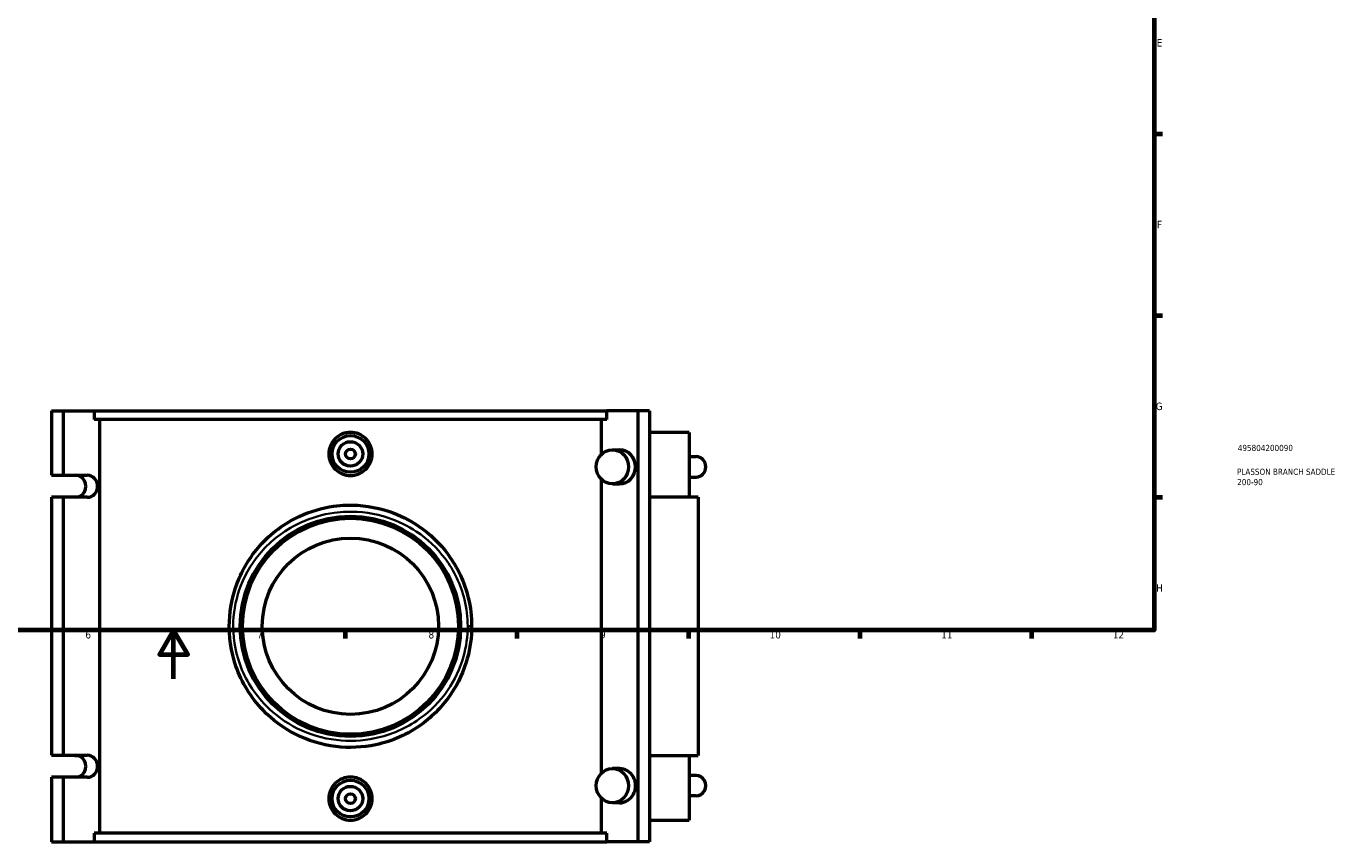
# Model space of a CAD drawing. Header units: millimetres. Extents: x -15 to 1153, y -66 to 1150.
# Tile 2 of 4: x 360 to 898, y -66 to 267. Entities that reach past the tile are written whole.
import ezdxf

# ---------------------------------------------------------------- set-up
doc = ezdxf.new("R2010")
doc.units = ezdxf.units.MM
for name, color, linetype, lineweight in [('Border (ANSI)', 7, 'Continuous', 70), ('Title (ISO)', 7, 'Continuous', 50), ('Visible (ANSI)', 7, 'Continuous', 50), ('Visible Narrow (ANSI)', 7, 'Continuous', 35)]:
    doc.layers.add(name, color=color, linetype=linetype, lineweight=lineweight)
doc.styles.add('Note Text (ANSI)', font='tahoma.ttf')
doc.styles.add('Note Text (ISO)', font='tahoma.ttf')

# ---------------------------------------------------------------- blocks, each defined once
blk = doc.blocks.new('Borders Default Border')
at = {"layer": 'Border (ANSI)'}
for p, q in [((821, 222.75), (824.45, 222.75)), ((821, 148.5), (824.45, 148.5)), ((821, 74.25), (824.45, 74.25)), ((490.58, 20), (490.58, 16.55)), ((560.67, 20), (560.67, 16.55)), ((630.75, 20), (630.75, 16.55)), ((700.83, 20), (700.83, 16.55)), ((770.92, 20), (770.92, 16.55))]:
    blk.add_line(p, q, dxfattribs=at)
at = {"layer": 'Border (ANSI)', "flags": 128}
for points in [[(20, 20), (20, 574), (821, 574), (821, 20), (20, 20)], [(420.5, 0), (420.5, 20), (414.73, 10), (426.27, 10), (420.5, 20)]]:
    blk.add_lwpolyline(points, dxfattribs=at)
at = {"layer": 'Border (ANSI)', "attachment_point": 7, "style": 'Note Text (ANSI)'}
for s, insert, char_height in [('E', (822.05, 258.35), 3.05), ('F', (822.14, 184.1), 3.05), ('G', (821.66, 109.79), 3.05), ('H', (821.81, 35.6), 3.05), ('6', (384.49, 16.49), 3.05), ('7', (454.6, 16.55), 3.05), ('8', (524.63, 16.48), 3.05), ('9', (594.7, 16.49), 3.05), ('10', (663.96, 16.49), 3.048), ('11', (734.04, 16.55), 3.048), ('12', (804.13, 16.55), 3.048)]:
    blk.add_mtext(s, dxfattribs=dict(at, insert=insert, char_height=char_height))
blk = doc.blocks.new('Title Blocks ISO')
at = {"layer": 'Title (ISO)', "color": 232, "true_color": 0xca0064, "style": 'Note Text (ISO)'}
for tag, p in [('PART_NUMBER_001', (34.16, 73.13)), ('DESCRIPTION_001', (33.84, 63.4)), ('DESCRIPTION_002', (33.91, 59.18))]:
    blk.add_attdef(tag, p, '', height=2.5, dxfattribs=at)

msp = doc.modelspace()

# ---------------------------------------------------------------- linework, layer by layer
at = {"layer": 'Visible (ANSI)'}
for p, q in [((370.587, 109.529), (375.376, 109.529)), ((370.587, 109.529), (370.587, 83.229)), ((375.376, 109.529), (375.376, 83.229)), ((375.376, 109.529), (388.098, 109.529)), ((388.098, 109.529), (388.098, 106.009)), ((388.098, 109.529), (597.397, 109.529)), ((597.397, 106.009), (597.397, 109.529)), ((610.119, 109.529), (597.397, 109.529)), ((610.119, 109.529), (610.119, -66.471)), ((614.908, 109.529), (610.119, 109.529)), ((614.908, 109.529), (614.908, -66.471)), ((597.397, 106.009), (388.098, 106.009)), ((390.275, 106.009), (390.275, -62.951)), ((595.22, 91.746), (595.22, 106.009)), ((631.148, 100.729), (614.908, 100.729)), ((631.148, 100.729), (631.148, 74.329)), ((599.729, 93.649), (602.602, 93.649)), ((631.148, 90.849), (633.931, 90.849)), ((370.587, 83.229), (375.376, 83.229)), ((375.376, 83.229), (385.243, 83.229)), ((595.22, -38.494), (595.22, 81.552)), ((631.148, 82.449), (633.931, 82.449)), ((599.729, 79.649), (602.602, 79.649)), ((370.587, 74.229), (370.587, -31.171)), ((375.376, 74.229), (370.587, 74.229)), ((375.376, 74.229), (375.376, -31.171)), ((385.243, 74.229), (375.376, 74.229)), ((381.341, 74.329), (380.202, 74.329)), ((380.202, 74.329), (380.202, 74.229)), ((634.748, 74.329), (614.908, 74.329)), ((634.748, 74.329), (634.748, -31.271)), ((370.587, -31.171), (375.376, -31.171)), ((375.376, -31.171), (385.243, -31.171)), ((380.202, -31.171), (380.202, -31.271)), ((380.202, -31.271), (381.341, -31.271)), ((614.908, -31.271), (634.748, -31.271)), ((631.148, -31.271), (631.148, -57.671)), ((602.602, -36.591), (599.729, -36.591)), ((370.587, -40.171), (370.587, -66.471)), ((375.376, -40.171), (370.587, -40.171)), ((375.376, -40.171), (375.376, -66.471)), ((385.243, -40.171), (375.376, -40.171)), ((633.931, -39.391), (631.148, -39.391)), ((633.931, -47.791), (631.148, -47.791)), ((595.22, -62.951), (595.22, -48.688)), ((602.602, -50.591), (599.729, -50.591)), ((614.908, -57.671), (631.148, -57.671)), ((597.397, -62.951), (388.098, -62.951)), ((388.098, -62.951), (388.098, -66.471)), ((597.397, -66.471), (597.397, -62.951)), ((370.587, -66.471), (375.376, -66.471)), ((375.376, -66.471), (388.098, -66.471)), ((388.098, -66.471), (597.397, -66.471)), ((610.119, -66.471), (597.397, -66.471)), ((614.908, -66.471), (610.119, -66.471))]:
    msp.add_line(p, q, dxfattribs=at)
for centre, radius in [((492.748, 91.929), 7.5), ((492.748, 91.929), 5), ((492.748, 91.929), 2), ((492.748, 21.529), 45), ((492.748, 21.529), 44.1), ((492.748, 21.529), 36), ((492.748, -48.871), 7.5), ((492.748, -48.871), 5), ((492.748, -48.871), 2)]:
    msp.add_circle(centre, radius, dxfattribs=at)
for centre in [(599.729, 86.649), (599.729, -43.591)]:
    msp.add_ellipse(centre, major_axis=(0, -7), ratio=0.9396926, dxfattribs=at)
for centre, major_axis, start_param, end_param in [((602.602, 86.649), (0, 7), 3.1415927, 6.2831853), ((633.931, 86.649), (0, 4.2), 3.1415927, 6.2831853), ((380.454, 78.729), (0, -4.5), 0, 3.1415927), ((385.243, 78.729), (0, 4.5), 3.1415927, 6.2831853), ((380.454, -35.671), (0, -4.5), 0, 3.1415927), ((385.243, -35.671), (0, 4.5), 3.1415927, 6.2831853), ((602.602, -43.591), (0, -7), 0, 3.1415927), ((633.931, -43.591), (0, -4.2), 0, 3.1415927)]:
    msp.add_ellipse(centre, major_axis=major_axis, ratio=0.9396926, start_param=start_param, end_param=end_param, dxfattribs=at)
for points, knots in [([(501.59, 91.929), (501.59, 90.819), (501.366, 89.635), (500.46, 87.46), (499.776, 86.469), (498.204, 84.907), (497.211, 84.232), (495.036, 83.336), (493.855, 83.116), (491.64, 83.116), (490.459, 83.336), (488.284, 84.232), (487.291, 84.907), (485.719, 86.469), (485.035, 87.46), (484.129, 89.635), (483.905, 90.819), (483.905, 93.038), (484.128, 94.221), (485.034, 96.394), (485.716, 97.385), (487.287, 98.947), (488.281, 99.624), (490.457, 100.521), (491.639, 100.741), (493.856, 100.741), (495.038, 100.521), (497.214, 99.624), (498.208, 98.947), (499.779, 97.385), (500.461, 96.394), (501.367, 94.221), (501.59, 93.038), (501.59, 91.929)], [0, 0, 0, 0, 0.3330734, 0.3330734, 0.6661468, 0.6661468, 0.9983756, 0.9983756, 1.3306043, 1.3306043, 1.6628331, 1.6628331, 1.9950618, 1.9950618, 2.3281353, 2.3281353, 2.6612087, 2.6612087, 2.9939883, 2.9939883, 3.3267679, 3.3267679, 3.6592902, 3.6592902, 3.9918126, 3.9918126, 4.3243349, 4.3243349, 4.6568573, 4.6568573, 4.9896369, 4.9896369, 5.3224165, 5.3224165, 5.3224165, 5.3224165]), ([(542.248, 21.529), (542.248, 25.428), (541.783, 29.326), (539.336, 39.508), (536.518, 45.54), (529.345, 55.334), (525.237, 59.3), (516.895, 64.965), (512.882, 66.969), (503.059, 70.301), (497.082, 71.196), (489.375, 70.945), (487.614, 70.793), (481.005, 69.866), (476.264, 68.456), (465.716, 63.546), (460.229, 59.447), (451.788, 49.961), (448.617, 44.753), (444.6, 34.17), (443.512, 28.905), (443.031, 17.372), (443.966, 11.105), (448.343, -1.49), (452.148, -7.66), (460.858, -16.728), (465.333, -20.058), (475.385, -25.18), (481, -26.907), (492.186, -28.268), (497.731, -28.02), (509.858, -25.437), (516.286, -22.551), (526.5, -15.137), (530.555, -10.939), (536.768, -1.728), (539.047, 3.204), (541.646, 12.664), (542.248, 17.095), (542.248, 21.529)], [-45.3491363, -45.3491363, -45.3491363, -45.3491363, -44.2242004, -44.2242004, -42.3133911, -42.3133911, -40.6513907, -40.6513907, -39.3516969, -39.3516969, -37.6362769, -37.6362769, -37.1268944, -37.1268944, -35.7079118, -35.7079118, -33.7300039, -33.7300039, -31.9659561, -31.9659561, -30.431042, -30.431042, -28.6352615, -28.6352615, -26.5498801, -26.5498801, -24.9294619, -24.9294619, -23.2513201, -23.2513201, -21.6745113, -21.6745113, -19.6622957, -19.6622957, -17.9640231, -17.9640231, -16.3954773, -16.3954773, -15.1163788, -15.1163788, -15.1163788, -15.1163788]), ([(501.59, -48.871), (501.59, -49.98), (501.367, -51.163), (500.461, -53.336), (499.779, -54.327), (498.208, -55.89), (497.214, -56.566), (495.038, -57.463), (493.856, -57.684), (491.639, -57.684), (490.457, -57.463), (488.281, -56.566), (487.287, -55.89), (485.716, -54.327), (485.034, -53.336), (484.128, -51.163), (483.905, -49.98), (483.905, -48.871), (483.905, -47.761), (484.129, -46.578), (485.035, -44.403), (485.719, -43.411), (487.291, -41.85), (488.284, -41.174), (490.459, -40.279), (491.64, -40.059), (493.855, -40.059), (495.036, -40.279), (497.211, -41.174), (498.204, -41.85), (499.776, -43.411), (500.46, -44.403), (501.366, -46.578), (501.59, -47.761), (501.59, -48.871)], [2.6612087, 2.6612087, 2.6612087, 2.6612087, 2.9939883, 2.9939883, 3.3267679, 3.3267679, 3.6592902, 3.6592902, 3.9918126, 3.9918126, 4.3243349, 4.3243349, 4.6568573, 4.6568573, 4.9896369, 4.9896369, 5.3224165, 5.3224165, 5.3224165, 5.6554899, 5.6554899, 5.9885633, 5.9885633, 6.3207921, 6.3207921, 6.6530208, 6.6530208, 6.9852496, 6.9852496, 7.3174783, 7.3174783, 7.6505517, 7.6505517, 7.9836251, 7.9836251, 7.9836251, 7.9836251])]:
    msp.add_open_spline(points, degree=3, knots=knots, dxfattribs=at)
at = {"layer": 'Visible Narrow (ANSI)'}
msp.add_line((540.77, 21.529), (542.243, 21.529), dxfattribs=at)
msp.add_open_spline([(540.628, 21.529), (540.628, 17.337), (540.047, 13.147), (537.533, 4.204), (535.328, -0.46), (529.319, -9.168), (525.396, -13.137), (515.516, -20.147), (509.298, -22.875), (497.568, -25.317), (492.205, -25.552), (481.384, -24.265), (475.953, -22.633), (466.23, -17.789), (461.901, -14.641), (453.476, -6.068), (449.796, -0.234), (445.561, 11.674), (444.657, 17.599), (445.122, 28.503), (446.175, 33.481), (450.06, 43.487), (453.128, 48.41), (461.292, 57.379), (466.6, 61.254), (476.803, 65.896), (481.389, 67.229), (487.782, 68.106), (489.485, 68.25), (496.94, 68.487), (502.721, 67.641), (512.224, 64.491), (516.105, 62.596), (524.175, 57.24), (528.148, 53.49), (535.086, 44.231), (537.812, 38.527), (540.179, 28.901), (540.628, 25.215), (540.628, 21.529)], degree=3, knots=[15.1163788, 15.1163788, 15.1163788, 15.1163788, 16.3954773, 16.3954773, 17.9640231, 17.9640231, 19.6622957, 19.6622957, 21.6745113, 21.6745113, 23.2513201, 23.2513201, 24.9294619, 24.9294619, 26.5498801, 26.5498801, 28.6352615, 28.6352615, 30.431042, 30.431042, 31.9659561, 31.9659561, 33.7300039, 33.7300039, 35.7079118, 35.7079118, 37.1268944, 37.1268944, 37.6362769, 37.6362769, 39.3516969, 39.3516969, 40.6513907, 40.6513907, 42.3133911, 42.3133911, 44.2242004, 44.2242004, 45.3491363, 45.3491363, 45.3491363, 45.3491363], dxfattribs=at)

# ---------------------------------------------------------------- block references
msp.add_blockref('Borders Default Border', (0, 0))
msp.add_blockref('Title Blocks ISO', (821, 20)).add_auto_attribs({'PART_NUMBER_001': '495804200090', 'DESCRIPTION_001': 'PLASSON BRANCH SADDLE', 'DESCRIPTION_002': '200-90'})

doc.saveas('drawing.dxf')
